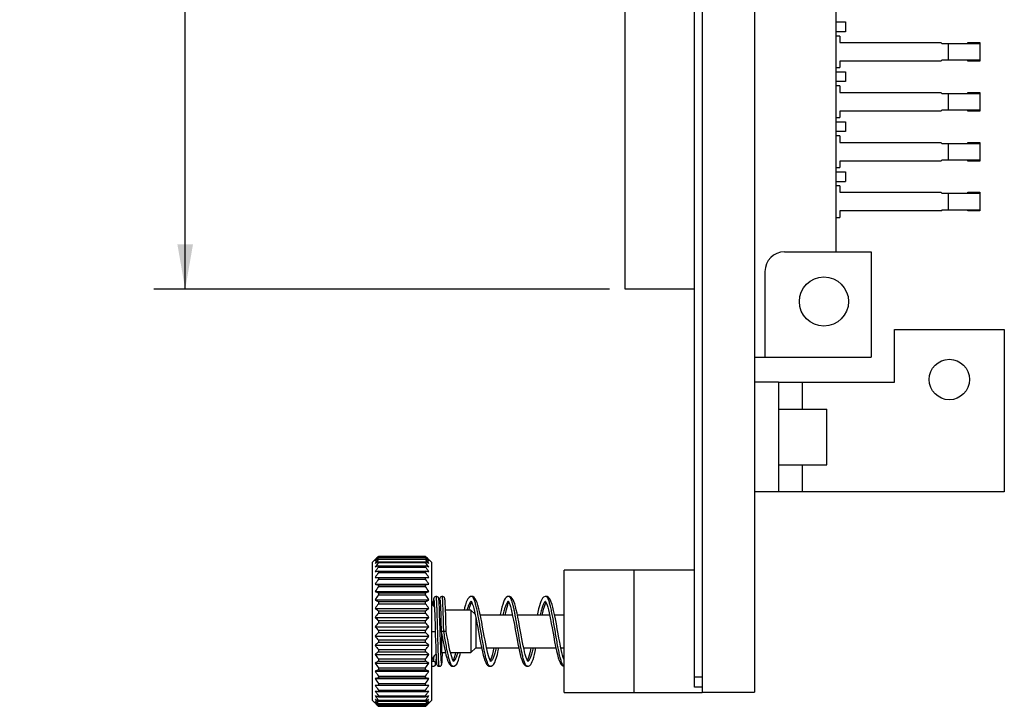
# Model space of a CAD drawing. Header units: inches. Extents: x 0 to 34, y 0 to 22.
# Tile 17 of 31: x 19.5 to 23.5, y 5.4 to 8.2. Entities that reach past the tile are written whole.
import ezdxf

# ---------------------------------------------------------------- set-up
doc = ezdxf.new("R2010")
doc.units = ezdxf.units.IN
doc.header["$LTSCALE"] = 1.87
doc.header["$MEASUREMENT"] = 0
doc.layers.get('0').update_dxf_attribs({"linetype": 'CONTINUOUS'})
doc.layers.add('02___PRT_ALL_AXES', color=7, linetype='CONTINUOUS')
doc.layers.add('DIMENSIONS', color=7, linetype='CONTINUOUS')
doc.styles.get("Standard").update_dxf_attribs({"font": 'txt', "width": 0.8})
doc.dimstyles.new('DIMSTYLE_1', dxfattribs={"dimtxt": 0.125, "dimasz": 0.18, "dimexe": 0.18, "dimexo": 0.0625, "dimgap": 0.09, "dimtad": 0, "dimtih": 1, "dimtoh": 1, "dimdec": 3, "dimlfac": 0.5, "dimzin": 4, "dimdsep": 46, "dimtxsty": 'STANDARD', "dimblk": '_FILLED', "dimblk1": '_FILLED', "dimblk2": '_FILLED', "dimcen": 0.09, "dimadec": 0, "dimazin": 0, "dimtp": 0.01, "dimtm": 0.01, "dimtfac": 1, "dimtdec": 3, "dimtofl": 0, "dimtmove": 0, "dimatfit": 3, "dimldrblk": '_FILLED', "dimfxl": 1, "dimtolj": 1, "dimtzin": 4, "dimarcsym": 0})

# ---------------------------------------------------------------- blocks, each defined once
blk = doc.blocks.new('_FILLED')
at = {"color": 0, "linetype": 'BYBLOCK'}
blk.add_solid([(0, 0), (-1, 0.174), (-1, -0.174)], dxfattribs=at)
blk = doc.blocks.new('*D29')
at = {"layer": 'DIMENSIONS', "color": 2, "linetype": 'CONTINUOUS'}
for p, q in [((21.9112, 14.0113), (20.087, 14.0113)), ((20.212, 14.0113), (20.212, 10.8482)), ((20.212, 7.1105), (20.212, 10.5982)), ((21.9112, 7.1105), (20.087, 7.1105))]:
    blk.add_line(p, q, dxfattribs=at)
at = {"layer": 'DIMENSIONS', "color": 2, "linetype": 'CONTINUOUS', "xscale": 0.18, "yscale": 0.18, "zscale": 0.18}
for p, rotation in [((20.212, 14.0113), 90), ((20.212, 7.1105), 270.0000091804)]:
    blk.add_blockref('_FILLED', p, dxfattribs=dict(at, rotation=rotation))
at = {"layer": 'DIMENSIONS', "color": 2, "linetype": 'CONTINUOUS', "insert": (20.212, 10.7857), "char_height": 0.125, "width": 1.325, "attachment_point": 2, "line_spacing_factor": 0.9}
blk.add_mtext('3.450{\\Ftxt.shx;\\W1.000000;\\H0.125000; }[87.64]', dxfattribs=at)

msp = doc.modelspace()

# ---------------------------------------------------------------- linework, layer by layer
at = {"color": 7, "linetype": 'CONTINUOUS'}
for p, q in [((22.281, 15.6249), (22.281, 5.4969)), ((22.491, 15.6249), (22.491, 5.4969)), ((22.251, 5.5169), (22.251, 15.6049)), ((22.8163, 13.8616), (22.8163, 7.2601)), ((21.9737, 7.1105), (21.9737, 8.4798)), ((22.8163, 8.1805), (22.8556, 8.1805)), ((22.8556, 8.1805), (22.8556, 8.1412)), ((22.8556, 8.1412), (22.8163, 8.1412)), ((22.832, 8.1239), (22.8163, 8.1239)), ((22.832, 8.1239), (22.832, 8.0983)), ((22.832, 8.0983), (23.2375, 8.0983)), ((23.2415, 8.0943), (23.2375, 8.0983)), ((23.2415, 8.0943), (23.3926, 8.0943)), ((23.2667, 8.0943), (23.2667, 8.0274)), ((23.3454, 8.0983), (23.3926, 8.0983)), ((23.3454, 8.0943), (23.3454, 8.0983)), ((23.3926, 8.0983), (23.3926, 8.0235)), ((23.2375, 8.0235), (22.832, 8.0235)), ((22.832, 8.0235), (22.832, 7.9979)), ((23.2375, 8.0235), (23.2415, 8.0274)), ((23.3926, 8.0274), (23.2415, 8.0274)), ((23.3454, 8.0235), (23.3454, 8.0274)), ((23.3926, 8.0235), (23.3454, 8.0235)), ((22.8163, 7.9979), (22.832, 7.9979)), ((22.8163, 7.9805), (22.8556, 7.9805)), ((22.8556, 7.9805), (22.8556, 7.9412)), ((22.8556, 7.9412), (22.8163, 7.9412)), ((22.832, 7.9239), (22.8163, 7.9239)), ((22.832, 7.9239), (22.832, 7.8983)), ((22.832, 7.8983), (23.2375, 7.8983)), ((23.2415, 7.8943), (23.2375, 7.8983)), ((23.2415, 7.8943), (23.3926, 7.8943)), ((23.2667, 7.8943), (23.2667, 7.8274)), ((23.3454, 7.8983), (23.3926, 7.8983)), ((23.3454, 7.8943), (23.3454, 7.8983)), ((23.3926, 7.8983), (23.3926, 7.8235)), ((23.2375, 7.8235), (22.832, 7.8235)), ((22.832, 7.8235), (22.832, 7.7979)), ((23.2375, 7.8235), (23.2415, 7.8274)), ((23.3926, 7.8274), (23.2415, 7.8274)), ((23.3454, 7.8235), (23.3454, 7.8274)), ((23.3926, 7.8235), (23.3454, 7.8235)), ((22.8163, 7.7979), (22.832, 7.7979)), ((22.8163, 7.7805), (22.8556, 7.7805)), ((22.8556, 7.7805), (22.8556, 7.7412)), ((22.8556, 7.7412), (22.8163, 7.7412)), ((22.832, 7.7239), (22.8163, 7.7239)), ((22.832, 7.7239), (22.832, 7.6983)), ((22.832, 7.6983), (23.2375, 7.6983)), ((23.2415, 7.6943), (23.2375, 7.6983)), ((23.2415, 7.6943), (23.3926, 7.6943)), ((23.2667, 7.6943), (23.2667, 7.6274)), ((23.3454, 7.6983), (23.3926, 7.6983)), ((23.3454, 7.6943), (23.3454, 7.6983)), ((23.3926, 7.6983), (23.3926, 7.6235)), ((23.2375, 7.6235), (22.832, 7.6235)), ((22.832, 7.6235), (22.832, 7.5979)), ((23.2375, 7.6235), (23.2415, 7.6274)), ((23.3926, 7.6274), (23.2415, 7.6274)), ((23.3454, 7.6235), (23.3454, 7.6274)), ((23.3926, 7.6235), (23.3454, 7.6235)), ((22.8163, 7.5979), (22.832, 7.5979)), ((22.8163, 7.5805), (22.8556, 7.5805)), ((22.8556, 7.5805), (22.8556, 7.5412)), ((22.8163, 7.5412), (22.8556, 7.5412)), ((22.832, 7.5239), (22.8163, 7.5239)), ((22.832, 7.5239), (22.832, 7.4983)), ((22.832, 7.4983), (23.2375, 7.4983)), ((23.2415, 7.4943), (23.2375, 7.4983)), ((23.2415, 7.4943), (23.3926, 7.4943)), ((23.2667, 7.4943), (23.2667, 7.4274)), ((23.3454, 7.4983), (23.3926, 7.4983)), ((23.3454, 7.4943), (23.3454, 7.4983)), ((23.3926, 7.4983), (23.3926, 7.4235)), ((23.2375, 7.4235), (22.832, 7.4235)), ((22.832, 7.4235), (22.832, 7.3979)), ((23.2375, 7.4235), (23.2415, 7.4274)), ((23.3926, 7.4274), (23.2415, 7.4274)), ((23.3454, 7.4235), (23.3454, 7.4274)), ((23.3926, 7.4235), (23.3454, 7.4235)), ((22.8163, 7.3979), (22.832, 7.3979)), ((22.6115, 7.2601), (22.958, 7.2601)), ((22.958, 7.2601), (22.958, 6.8388)), ((22.5328, 7.1813), (22.5328, 6.8388)), ((22.251, 7.1105), (21.9737, 7.1105)), ((22.491, 6.8388), (22.958, 6.8388)), ((22.587, 6.7389), (22.491, 6.7389)), ((22.587, 6.6309), (22.781, 6.6309)), ((22.781, 6.4069), (22.781, 6.6309)), ((22.587, 6.4069), (22.781, 6.4069)), ((22.587, 6.2989), (22.491, 6.2989)), ((20.9846, 6.0399), (20.962, 6.0172)), ((20.9856, 6.0408), (20.9846, 6.0398)), ((21.1743, 6.0408), (20.9856, 6.0408)), ((20.9856, 6.0389), (21.1743, 6.0389)), ((20.9856, 6.0389), (20.9856, 6.0377)), ((20.9856, 6.0377), (21.1743, 6.0377)), ((20.9856, 6.0318), (21.1743, 6.0318)), ((20.9856, 6.0318), (20.9856, 6.0294)), ((21.1753, 6.0398), (21.1743, 6.0408)), ((21.1743, 6.0377), (21.1743, 6.0389)), ((21.1743, 6.0294), (21.1743, 6.0318)), ((20.962, 5.4645), (20.962, 6.0172)), ((20.9856, 6.0294), (21.1743, 6.0294)), ((20.9856, 6.0198), (21.1743, 6.0198)), ((20.9856, 6.0198), (20.9856, 6.0162)), ((20.9856, 6.0162), (21.1743, 6.0162)), ((20.9856, 6.0029), (21.1743, 6.0029)), ((20.9856, 6.0029), (20.9856, 5.9983)), ((20.9856, 5.9983), (21.1743, 5.9983)), ((21.1743, 6.0162), (21.1743, 6.0198)), ((21.1743, 5.9983), (21.1743, 6.0029)), ((21.198, 6.0172), (21.1882, 6.027)), ((21.198, 6.0172), (21.198, 5.4645)), ((20.972, 5.9562), (21.1879, 5.9562)), ((20.9856, 5.9816), (21.1743, 5.9816)), ((20.9856, 5.9816), (20.9856, 5.976)), ((20.9856, 5.976), (21.1743, 5.976)), ((20.9856, 5.9562), (20.9856, 5.9497)), ((21.1743, 5.976), (21.1743, 5.9816)), ((21.1743, 5.9497), (21.1743, 5.9562)), ((22.251, 5.9859), (21.729, 5.9859)), ((21.729, 5.4959), (21.729, 5.9859)), ((20.972, 5.9297), (21.1879, 5.9297)), ((20.9856, 5.9497), (21.1743, 5.9497)), ((20.9856, 5.9271), (21.1743, 5.9271)), ((20.9856, 5.9271), (20.9856, 5.9198)), ((20.9856, 5.9198), (21.1743, 5.9198)), ((21.1743, 5.9198), (21.1743, 5.9271)), ((20.972, 5.9), (21.1879, 5.9)), ((20.9856, 5.8948), (21.1743, 5.8948)), ((20.9856, 5.8948), (20.9856, 5.8868)), ((20.9856, 5.8868), (21.1743, 5.8868)), ((21.1743, 5.8868), (21.1743, 5.8948)), ((21.3586, 5.8809), (21.3586, 5.8809)), ((21.5074, 5.8809), (21.5073, 5.8809)), ((21.6561, 5.8809), (21.656, 5.8809)), ((20.972, 5.8676), (21.1879, 5.8676)), ((20.9856, 5.8599), (21.1743, 5.8599)), ((20.9856, 5.8599), (20.9856, 5.8514)), ((20.9856, 5.8514), (21.1743, 5.8514)), ((21.1743, 5.8514), (21.1743, 5.8599)), ((21.2045, 5.8497), (21.2043, 5.8446)), ((21.2087, 5.8546), (21.209, 5.8496)), ((21.209, 5.8496), (21.2093, 5.8435)), ((21.2093, 5.8435), (21.2096, 5.8365)), ((21.2096, 5.8365), (21.2101, 5.8242)), ((21.2291, 5.8477), (21.2287, 5.8543)), ((21.2295, 5.8394), (21.2291, 5.8477)), ((21.2299, 5.8292), (21.2295, 5.8394)), ((21.2328, 5.8562), (21.2331, 5.8518)), ((21.2331, 5.8518), (21.2334, 5.8465)), ((21.2334, 5.8465), (21.2337, 5.8404)), ((21.2337, 5.8404), (21.2342, 5.8295)), ((21.2533, 5.8479), (21.253, 5.8544)), ((21.2537, 5.8401), (21.2533, 5.8479)), ((21.2543, 5.8259), (21.2537, 5.8401)), ((21.356, 5.8616), (21.3569, 5.8604)), ((21.5053, 5.8604), (21.5042, 5.8598)), ((21.5048, 5.8615), (21.5062, 5.8597)), ((21.6535, 5.8616), (21.6542, 5.8607)), ((20.972, 5.8329), (21.1879, 5.8329)), ((20.972, 5.7967), (21.1879, 5.7967)), ((20.9856, 5.823), (21.1743, 5.823)), ((20.9856, 5.823), (20.9856, 5.814)), ((20.9856, 5.814), (21.1743, 5.814)), ((21.1743, 5.814), (21.1743, 5.823)), ((21.2101, 5.8242), (21.2107, 5.8098)), ((21.2107, 5.8098), (21.2112, 5.7933)), ((21.2306, 5.8111), (21.2299, 5.8292)), ((21.2317, 5.7775), (21.2306, 5.8111)), ((21.2342, 5.8295), (21.2347, 5.8165)), ((21.2347, 5.8165), (21.2352, 5.8015)), ((21.2352, 5.8015), (21.2359, 5.7786)), ((21.356, 5.8259), (21.2543, 5.8259)), ((21.2549, 5.8084), (21.2543, 5.8259)), ((21.2559, 5.7804), (21.2549, 5.8084)), ((21.3726, 5.8092), (21.356, 5.8259)), ((21.356, 5.8259), (21.356, 5.6559)), ((21.3756, 5.7948), (21.3756, 5.6755)), ((21.522, 5.8062), (21.3933, 5.8062)), ((21.6707, 5.8062), (21.5421, 5.8062)), ((21.729, 5.8062), (21.6908, 5.8062)), ((20.972, 5.7596), (21.1879, 5.7596)), ((20.9856, 5.7846), (21.1743, 5.7846)), ((20.9856, 5.7846), (20.9856, 5.7754)), ((20.9856, 5.7754), (21.1743, 5.7754)), ((21.1743, 5.7754), (21.1743, 5.7846)), ((21.2112, 5.7933), (21.212, 5.7684)), ((21.212, 5.7684), (21.2126, 5.7479)), ((20.972, 5.7221), (21.1879, 5.7221)), ((20.9856, 5.7455), (21.1743, 5.7455)), ((20.9856, 5.7455), (20.9856, 5.7362)), ((20.9856, 5.7362), (21.1743, 5.7362)), ((21.1743, 5.7362), (21.1743, 5.7455)), ((21.198, 5.7409), (21.2128, 5.7409)), ((21.2571, 5.7409), (21.2328, 5.7409)), ((21.238, 5.7359), (21.238, 5.6559)), ((20.972, 5.685), (21.1879, 5.685)), ((20.9856, 5.7063), (21.1743, 5.7063)), ((20.9856, 5.7063), (20.9856, 5.6971)), ((20.9856, 5.6971), (21.1743, 5.6971)), ((21.1743, 5.6971), (21.1743, 5.7063)), ((21.2147, 5.6793), (21.2155, 5.6574)), ((21.2348, 5.6769), (21.2341, 5.6989)), ((21.2353, 5.6623), (21.2348, 5.6769)), ((20.972, 5.6488), (21.1879, 5.6488)), ((20.9856, 5.6677), (21.1743, 5.6677)), ((20.9856, 5.6677), (20.9856, 5.6588)), ((20.9856, 5.6588), (21.1743, 5.6588)), ((21.1743, 5.6588), (21.1743, 5.6677)), ((21.2155, 5.6574), (21.2161, 5.6441)), ((21.2161, 5.6441), (21.2164, 5.6366)), ((21.2164, 5.6366), (21.2167, 5.6303)), ((21.2358, 5.6496), (21.2353, 5.6623)), ((21.2363, 5.6387), (21.2358, 5.6496)), ((21.2366, 5.6326), (21.2363, 5.6387)), ((21.238, 5.6559), (21.2539, 5.6559)), ((21.2413, 5.6363), (21.2417, 5.6442)), ((21.2417, 5.6442), (21.2422, 5.6559)), ((21.2741, 5.6559), (21.356, 5.6559)), ((21.356, 5.6559), (21.3756, 5.6755)), ((21.3756, 5.6755), (21.3982, 5.6755)), ((21.4183, 5.6755), (21.5469, 5.6755)), ((21.5671, 5.6755), (21.6957, 5.6755)), ((21.7158, 5.6755), (21.729, 5.6755)), ((20.972, 5.6142), (21.1879, 5.6142)), ((20.9856, 5.6303), (21.1743, 5.6303)), ((20.9856, 5.6303), (20.9856, 5.6218)), ((20.9856, 5.6218), (21.1743, 5.6218)), ((21.1743, 5.6218), (21.1743, 5.6303)), ((21.2046, 5.6009), (21.2047, 5.6009)), ((21.2046, 5.6009), (21.2047, 5.6009)), ((21.2048, 5.6209), (21.2047, 5.6209)), ((21.2167, 5.6303), (21.2171, 5.6249)), ((21.2369, 5.6274), (21.2366, 5.6326)), ((21.241, 5.6299), (21.2413, 5.6363)), ((21.2843, 5.6009), (21.2842, 5.6009)), ((21.4329, 5.6009), (21.432, 5.601)), ((21.433, 5.6009), (21.4329, 5.6009)), ((21.4356, 5.6201), (21.4349, 5.6209)), ((21.5817, 5.6009), (21.5817, 5.6009)), ((21.5843, 5.6201), (21.5838, 5.6207)), ((20.972, 5.5817), (21.1879, 5.5817)), ((20.9856, 5.5949), (21.1743, 5.5949)), ((20.9856, 5.5949), (20.9856, 5.5869)), ((20.9856, 5.5869), (21.1743, 5.5869)), ((20.9856, 5.5619), (21.1743, 5.5619)), ((20.9856, 5.5619), (20.9856, 5.5546)), ((21.1743, 5.5869), (21.1743, 5.5949)), ((21.1743, 5.5546), (21.1743, 5.5619)), ((20.972, 5.552), (21.1879, 5.552)), ((20.972, 5.5255), (21.1879, 5.5255)), ((20.9856, 5.5546), (21.1743, 5.5546)), ((20.9856, 5.532), (21.1743, 5.532)), ((20.9856, 5.532), (20.9856, 5.5255)), ((21.1743, 5.5255), (21.1743, 5.532)), ((22.281, 5.5569), (22.251, 5.5569)), ((20.9856, 5.5057), (21.1743, 5.5057)), ((20.9856, 5.5057), (20.9856, 5.5001)), ((20.9856, 5.5001), (21.1743, 5.5001)), ((20.9856, 5.4834), (21.1743, 5.4834)), ((20.9856, 5.4834), (20.9856, 5.4788)), ((20.9856, 5.4788), (21.1743, 5.4788)), ((21.1743, 5.5001), (21.1743, 5.5057)), ((21.1743, 5.4788), (21.1743, 5.4834)), ((21.729, 5.4959), (22.281, 5.4959)), ((22.281, 5.5169), (22.251, 5.5169)), ((22.281, 5.4969), (22.491, 5.4969)), ((20.962, 5.4645), (20.9717, 5.4547)), ((20.9846, 5.4419), (20.9856, 5.4409)), ((20.9856, 5.4655), (21.1743, 5.4655)), ((20.9856, 5.4655), (20.9856, 5.462)), ((20.9856, 5.462), (21.1743, 5.462)), ((20.9856, 5.4523), (21.1743, 5.4523)), ((20.9856, 5.4523), (20.9856, 5.4499)), ((20.9856, 5.4499), (21.1743, 5.4499)), ((20.9856, 5.4441), (21.1743, 5.4441)), ((20.9856, 5.4441), (20.9856, 5.4429)), ((20.9856, 5.4429), (21.1743, 5.4429)), ((20.9856, 5.4409), (21.1743, 5.4409)), ((21.1743, 5.462), (21.1743, 5.4655)), ((21.1743, 5.4499), (21.1743, 5.4523)), ((21.1743, 5.4429), (21.1743, 5.4441)), ((21.1743, 5.4409), (21.1753, 5.4419)), ((21.1753, 5.4419), (21.198, 5.4645))]:
    msp.add_line(p, q, dxfattribs=at)
at = {"color": 3, "linetype": 'CONTINUOUS'}
for p, q in [((23.051, 6.9489), (23.491, 6.9489)), ((23.051, 6.7389), (23.051, 6.9489)), ((23.491, 6.9489), (23.491, 6.2989)), ((22.587, 6.7389), (23.051, 6.7389)), ((22.587, 6.7389), (22.587, 6.2989)), ((22.683, 6.6309), (22.683, 6.7389)), ((22.683, 6.2989), (22.683, 6.4069)), ((23.491, 6.2989), (22.587, 6.2989)), ((22.009, 5.4959), (22.009, 5.9859))]:
    msp.add_line(p, q, dxfattribs=at)
at = {"color": 7, "linetype": 'CONTINUOUS'}
for points in [[(21.2168, 5.8809), (21.2148, 5.8807), (21.2118, 5.8795), (21.2094, 5.8777), (21.208, 5.8758), (21.2072, 5.8742), (21.2068, 5.873), (21.2065, 5.8719), (21.2063, 5.8709), (21.2061, 5.8699), (21.206, 5.8688), (21.2058, 5.8676), (21.2057, 5.8662), (21.2055, 5.8648), (21.2054, 5.8632), (21.2053, 5.8614), (21.2051, 5.8594), (21.205, 5.8573), (21.2048, 5.855), (21.2045, 5.8497)], [(21.2287, 5.8543), (21.2286, 5.8572), (21.2284, 5.8598), (21.2282, 5.8621), (21.2281, 5.8641), (21.2279, 5.8658), (21.2277, 5.8674), (21.2276, 5.8687), (21.2274, 5.8699), (21.2272, 5.8709), (21.227, 5.8719), (21.2268, 5.873), (21.2263, 5.8742), (21.2256, 5.8758), (21.2242, 5.8776), (21.222, 5.8794), (21.219, 5.8806), (21.2168, 5.8809)], [(21.241, 5.8809), (21.239, 5.8807), (21.236, 5.8795), (21.2337, 5.8777), (21.2322, 5.8758), (21.2314, 5.8742), (21.231, 5.8729), (21.2307, 5.8718), (21.2305, 5.8708), (21.2303, 5.8697), (21.2302, 5.8685), (21.23, 5.8672), (21.2299, 5.8657), (21.2297, 5.864), (21.2295, 5.8621), (21.2294, 5.8601), (21.2292, 5.8578), (21.2291, 5.8552), (21.2289, 5.852)], [(21.253, 5.8544), (21.2528, 5.8572), (21.2526, 5.8597), (21.2525, 5.862), (21.2523, 5.864), (21.2521, 5.8657), (21.252, 5.8673), (21.2518, 5.8686), (21.2516, 5.8698), (21.2515, 5.8709), (21.2513, 5.8719), (21.251, 5.873), (21.2505, 5.8743), (21.2497, 5.8759), (21.2483, 5.8777), (21.2461, 5.8795), (21.2431, 5.8806), (21.241, 5.8809)], [(21.3586, 5.8809), (21.354, 5.8801), (21.3483, 5.8767), (21.344, 5.8716), (21.3404, 5.8652), (21.3371, 5.8571), (21.3338, 5.8471), (21.3304, 5.8349), (21.3282, 5.8259)], [(21.4093, 5.7218), (21.4027, 5.7579), (21.399, 5.7775), (21.3952, 5.797), (21.3914, 5.8154), (21.3876, 5.8316), (21.384, 5.8453), (21.3804, 5.8563), (21.3769, 5.865), (21.3732, 5.8716), (21.3688, 5.8768), (21.363, 5.8802), (21.3586, 5.8809)], [(21.5074, 5.8809), (21.5028, 5.8801), (21.4971, 5.8768), (21.4929, 5.8719), (21.4894, 5.8657), (21.4861, 5.858), (21.483, 5.8487), (21.4798, 5.8375), (21.4765, 5.8242), (21.4731, 5.8086), (21.4726, 5.8062)], [(21.5509, 5.7609), (21.5474, 5.7794), (21.544, 5.7971), (21.5406, 5.8132), (21.5373, 5.8276), (21.5341, 5.8402), (21.531, 5.851), (21.5278, 5.8599), (21.5246, 5.8671), (21.5212, 5.8728), (21.5169, 5.8773), (21.5113, 5.8803), (21.5073, 5.8809)], [(21.6561, 5.8809), (21.6524, 5.8804), (21.6469, 5.8776), (21.6426, 5.8733), (21.6392, 5.8679), (21.636, 5.861), (21.633, 5.8526), (21.6299, 5.8427), (21.6269, 5.8312), (21.6239, 5.8181), (21.6213, 5.8062)], [(21.729, 5.6274), (21.7282, 5.6293), (21.7257, 5.6364), (21.723, 5.6454), (21.7202, 5.6561), (21.7173, 5.6684), (21.7144, 5.6822), (21.7113, 5.6974), (21.7082, 5.7139), (21.7049, 5.7316), (21.7015, 5.7504), (21.6978, 5.7704), (21.694, 5.7905), (21.6904, 5.8085), (21.6869, 5.824), (21.6837, 5.8373), (21.6805, 5.8485), (21.6773, 5.8579), (21.6741, 5.8656), (21.6706, 5.8718), (21.6664, 5.8767), (21.6608, 5.88), (21.656, 5.8809)], [(21.2075, 5.8675), (21.2075, 5.8674), (21.2076, 5.8671), (21.2077, 5.8665), (21.2078, 5.8657), (21.2079, 5.8647), (21.208, 5.8636), (21.2082, 5.8622), (21.2083, 5.8606), (21.2084, 5.8588), (21.2086, 5.8569), (21.2087, 5.8546)], [(21.2318, 5.8675), (21.2318, 5.8675), (21.2318, 5.8675), (21.2318, 5.8672), (21.2319, 5.8666), (21.232, 5.8659), (21.2321, 5.8651), (21.2322, 5.864), (21.2323, 5.8628), (21.2324, 5.8614), (21.2326, 5.8599), (21.2327, 5.8581), (21.2328, 5.8562)], [(21.3484, 5.8259), (21.3492, 5.829), (21.3519, 5.8389), (21.3544, 5.8471), (21.3568, 5.8536), (21.3586, 5.8575)], [(21.3569, 5.8604), (21.3589, 5.8569), (21.3614, 5.8509), (21.3642, 5.8428), (21.3671, 5.8326), (21.3701, 5.8206), (21.3731, 5.8068)], [(21.4927, 5.8062), (21.4949, 5.8163), (21.4977, 5.8279), (21.5003, 5.838), (21.5029, 5.8464), (21.5053, 5.8531), (21.5073, 5.8574)], [(21.5062, 5.8597), (21.5084, 5.8553), (21.511, 5.8487), (21.5138, 5.8399), (21.5167, 5.8291), (21.5197, 5.8166), (21.5228, 5.8022), (21.5261, 5.7859), (21.5296, 5.7677), (21.5332, 5.748), (21.5369, 5.7279), (21.5405, 5.7084), (21.5439, 5.6903), (21.5472, 5.6742), (21.5503, 5.66), (21.5533, 5.6476), (21.5562, 5.6369), (21.5591, 5.6277), (21.562, 5.6199), (21.565, 5.6135), (21.5683, 5.6083), (21.5725, 5.6041), (21.5779, 5.6014), (21.5817, 5.6009)], [(21.6414, 5.8062), (21.6437, 5.8168), (21.6468, 5.8293), (21.6497, 5.84), (21.6525, 5.8488), (21.6551, 5.8554), (21.6561, 5.8574)], [(21.6542, 5.8607), (21.656, 5.8577), (21.6582, 5.8528), (21.6606, 5.846), (21.6632, 5.8374), (21.6659, 5.8272), (21.6687, 5.8153), (21.6716, 5.8021), (21.6745, 5.7877), (21.6775, 5.7721), (21.6806, 5.7555), (21.6873, 5.7187)], [(21.3731, 5.8068), (21.3763, 5.7914), (21.3796, 5.7743), (21.3831, 5.7557), (21.3905, 5.7153)], [(21.2341, 5.6989), (21.233, 5.7364), (21.2328, 5.7431), (21.2326, 5.7499), (21.2317, 5.7775)], [(21.2359, 5.7786), (21.2369, 5.7463), (21.2371, 5.7409)], [(21.2571, 5.7409), (21.2568, 5.748), (21.2559, 5.7804)], [(21.5838, 5.6207), (21.5823, 5.623), (21.5804, 5.6269), (21.5783, 5.6325), (21.5759, 5.6396), (21.5735, 5.6483), (21.5709, 5.6584), (21.5683, 5.6698), (21.5656, 5.6824), (21.5629, 5.6961), (21.5601, 5.7108), (21.5572, 5.7264), (21.5509, 5.7609)], [(21.2126, 5.7479), (21.213, 5.7337), (21.2133, 5.7265), (21.2147, 5.6793)], [(21.2371, 5.7409), (21.2408, 5.7201), (21.2448, 5.6991), (21.2486, 5.6797), (21.2523, 5.6624), (21.2559, 5.6474), (21.2593, 5.6349), (21.2627, 5.6246), (21.2661, 5.6165), (21.2697, 5.61), (21.274, 5.605), (21.2797, 5.6016), (21.2842, 5.6009)], [(21.2868, 5.6201), (21.2869, 5.6201), (21.2862, 5.6208), (21.2846, 5.6235), (21.2824, 5.6282), (21.2801, 5.6346), (21.2775, 5.6429), (21.2748, 5.6528), (21.272, 5.6645), (21.2691, 5.6776), (21.2662, 5.6922), (21.2631, 5.708), (21.26, 5.7247), (21.2571, 5.7409)], [(21.3905, 5.7153), (21.3943, 5.6949), (21.3981, 5.676), (21.4017, 5.6596), (21.4051, 5.6456), (21.4084, 5.6339), (21.4116, 5.6242), (21.4149, 5.6163), (21.4184, 5.61), (21.4227, 5.605), (21.4284, 5.6016), (21.433, 5.6009)], [(21.4349, 5.6209), (21.4333, 5.6236), (21.4312, 5.6282), (21.4288, 5.6346), (21.4263, 5.6428), (21.4236, 5.6526), (21.4209, 5.6639), (21.4181, 5.6766), (21.4152, 5.6905), (21.4123, 5.7056), (21.4093, 5.7218)], [(21.6873, 5.7187), (21.691, 5.699), (21.6947, 5.6803), (21.6983, 5.6632), (21.7019, 5.648), (21.7054, 5.6351), (21.7089, 5.6245), (21.7124, 5.6162), (21.7161, 5.6097), (21.7205, 5.6047), (21.7264, 5.6015), (21.729, 5.6011)], [(21.2842, 5.6009), (21.2888, 5.6016), (21.2945, 5.605), (21.2989, 5.6101), (21.3025, 5.6167), (21.3059, 5.625), (21.3094, 5.6356), (21.3129, 5.6488), (21.3146, 5.6559)], [(21.2944, 5.6559), (21.2925, 5.6482), (21.2896, 5.6383), (21.2869, 5.6304), (21.2845, 5.6247), (21.2842, 5.6243)], [(21.4329, 5.6009), (21.4372, 5.6015), (21.4431, 5.6049), (21.4475, 5.6099), (21.4512, 5.6165), (21.4547, 5.625), (21.4582, 5.6358), (21.4617, 5.6489), (21.4653, 5.6643), (21.4677, 5.6755)], [(21.4476, 5.6755), (21.4462, 5.669), (21.4433, 5.6566), (21.4406, 5.6458), (21.4379, 5.6368), (21.4353, 5.6295), (21.433, 5.6243), (21.433, 5.6242)], [(21.5817, 5.6009), (21.5857, 5.6014), (21.5911, 5.6042), (21.5952, 5.6085), (21.5985, 5.6137), (21.6015, 5.6201), (21.6044, 5.6279), (21.6073, 5.6372), (21.6102, 5.648), (21.6132, 5.6605), (21.6163, 5.6747), (21.6165, 5.6755)], [(21.5963, 5.6755), (21.5946, 5.6676), (21.5918, 5.6555), (21.5891, 5.645), (21.5864, 5.6363), (21.584, 5.6293), (21.5817, 5.6243), (21.5817, 5.6242)], [(21.2047, 5.6009), (21.2069, 5.6011), (21.2099, 5.6023), (21.2121, 5.6041), (21.2135, 5.606), (21.2143, 5.6076), (21.2147, 5.6089), (21.215, 5.61), (21.2152, 5.6111), (21.2153, 5.6122), (21.2155, 5.6134), (21.2157, 5.6148), (21.2158, 5.6163), (21.216, 5.6181), (21.2161, 5.62), (21.2163, 5.6221), (21.2165, 5.6245), (21.2166, 5.6271), (21.2168, 5.6297)], [(21.2171, 5.6249), (21.2172, 5.6227), (21.2174, 5.6206), (21.2175, 5.6187), (21.2176, 5.6171), (21.2178, 5.6156), (21.2179, 5.6142), (21.2181, 5.613), (21.2182, 5.6119), (21.2184, 5.6108), (21.2186, 5.6098), (21.2189, 5.6088), (21.2193, 5.6076), (21.2201, 5.606), (21.2215, 5.604), (21.2238, 5.6022), (21.2269, 5.6011), (21.2289, 5.6009)], [(21.2289, 5.6009), (21.2309, 5.6011), (21.234, 5.6022), (21.2363, 5.6041), (21.2377, 5.606), (21.2385, 5.6076), (21.2389, 5.6088), (21.2391, 5.6098), (21.2393, 5.6107), (21.2395, 5.6118), (21.2397, 5.6128), (21.2398, 5.6141), (21.24, 5.6154), (21.2401, 5.6169), (21.2403, 5.6186), (21.2404, 5.6204), (21.2405, 5.6225), (21.2407, 5.6247), (21.241, 5.6299)], [(21.2381, 5.6142), (21.2381, 5.6143), (21.238, 5.6147), (21.238, 5.6152), (21.2379, 5.616), (21.2377, 5.617), (21.2376, 5.6182), (21.2375, 5.6196), (21.2374, 5.6212), (21.2372, 5.6231), (21.2371, 5.6251), (21.2369, 5.6274)]]:
    msp.add_lwpolyline(points, dxfattribs=at)
msp.add_circle((22.769, 7.0609), 0.0984, dxfattribs=at)
for centre, radius, start, end in [((22.6115, 7.1813), 0.0787, 90, 180), ((21.5024, 5.5316), 0.7256, 135.5346, 136.9685), ((21.4218, 5.5393), 0.6632, 131.1274, 132.6995), ((21.5782, 5.5174), 0.7885, 138.7191, 140.2335), ((21.357, 5.5139), 0.6373, 125.6449, 127.1574), ((20.7234, 5.5229), 0.6853, 47.3258, 48.8473), ((20.599, 5.5321), 0.7659, 39.7441, 41.3033), ((20.7893, 5.4954), 0.6602, 52.8688, 54.3289), ((20.6737, 5.547), 0.7032, 43.0088, 44.4883), ((21.635, 5.5069), 0.8335, 141.1818, 142.6916), ((21.3013, 5.4444), 0.6563, 118.7573, 120.1148), ((21.6912, 5.4841), 0.8838, 142.9784, 144.462), ((21.2586, 5.2672), 0.7848, 110.3603, 111.4186), ((21.7343, 5.4583), 0.9232, 144.1968, 145.6595), ((20.5249, 5.5069), 0.8335, 37.3084, 38.8182), ((20.846, 5.4221), 0.6819, 59.9107, 61.2172), ((20.4687, 5.4841), 0.8838, 35.538, 37.0216), ((20.8895, 5.2362), 0.8179, 68.6029, 69.6182), ((20.4256, 5.4583), 0.9232, 34.3405, 35.8032), ((21.2318, 4.6661), 1.3384, 100.5995, 101.1898), ((21.7614, 5.4308), 0.9483, 144.9029, 146.3522), ((20.9168, 4.6071), 1.3984, 78.8229, 79.3879), ((20.3985, 5.4308), 0.9483, 33.6478, 35.0971), ((21.7707, 5.4027), 0.9569, 145.1343, 146.579), ((21.2318, 7.2427), 1.3384, 258.8102, 259.4005), ((21.7614, 5.3746), 0.9483, 144.9029, 146.3522), ((20.3892, 5.4027), 0.9569, 33.421, 34.8657), ((20.9168, 7.3017), 1.3984, 280.6121, 281.1771), ((20.3985, 5.3746), 0.9483, 33.6478, 35.0971), ((21.2586, 6.6306), 0.7848, 248.5815, 249.6397), ((21.7343, 5.3468), 0.9232, 144.1968, 145.6595), ((20.8895, 6.6616), 0.8179, 290.3818, 291.3971), ((20.4256, 5.3468), 0.9232, 34.3405, 35.8032), ((21.3586, 5.8768), 0.00402, 88.3912, 89.4208), ((21.3013, 6.4353), 0.6563, 239.8852, 241.2427), ((21.6912, 5.3192), 0.8838, 142.9784, 144.462), ((20.846, 6.4576), 0.6819, 298.7828, 300.0893), ((20.4687, 5.3192), 0.8838, 35.538, 37.0216), ((21.238, 5.8659), 0.04, 180.0036, 224.7779), ((21.5076, 5.855), 0.00586, 109.4092, 113.9033), ((21.357, 6.3409), 0.6373, 232.8426, 234.3551), ((21.635, 5.2915), 0.8335, 141.1818, 142.6916), ((21.4218, 6.2842), 0.6633, 227.3005, 228.8726), ((20.7893, 6.3593), 0.6602, 305.6711, 307.1312), ((20.5249, 5.2915), 0.8335, 37.3084, 38.8182), ((20.7234, 6.3006), 0.6853, 311.1527, 312.6742), ((21.238, 5.8659), 0.04, 258.5262, 264.6768), ((21.5782, 5.2552), 0.7886, 138.7192, 140.2335), ((21.4914, 6.2441), 0.7103, 223.0136, 224.5918), ((20.599, 5.2699), 0.7659, 39.7441, 41.3033), ((20.6526, 6.2594), 0.7324, 315.432, 316.9626), ((21.5073, 5.2223), 0.7324, 135.432, 136.9626), ((21.5609, 6.2118), 0.7659, 219.7441, 221.3033), ((20.6685, 5.2376), 0.7103, 43.0136, 44.5918), ((20.5817, 6.2265), 0.7886, 318.7192, 320.2335), ((21.4365, 5.1811), 0.6853, 131.1527, 132.6742), ((21.635, 6.1902), 0.8335, 217.3084, 218.8182), ((20.7381, 5.1975), 0.6633, 47.3005, 48.8726), ((20.5249, 6.1902), 0.8335, 321.1818, 322.6916), ((21.3706, 5.1224), 0.6602, 125.6711, 127.1312), ((21.6912, 6.1625), 0.8838, 215.538, 217.0216), ((20.8029, 5.1408), 0.6373, 52.8426, 54.3551), ((20.4687, 6.1625), 0.8838, 322.9784, 324.462), ((21.238, 5.6159), 0.04, 123.8113, 179.9964), ((21.238, 5.6159), 0.04, 90, 93.4305), ((21.3139, 5.0241), 0.6819, 118.7828, 120.0893), ((21.7343, 6.135), 0.9232, 214.3405, 215.8032), ((20.8586, 5.0464), 0.6563, 59.8852, 61.2427), ((20.4256, 6.135), 0.9232, 324.1968, 325.6595), ((21.2047, 5.6109), 0.01, 227.356, 269.4052), ((21.2047, 5.6109), 0.01, 90.0434, 129.8119), ((21.2046, 5.6109), 0.01, 270.0338, 285.5267), ((21.2047, 5.6109), 0.01, 294.2916, 89.4267), ((21.2047, 5.6108), 0.00994, 285.5456, 294.3328), ((21.2842, 5.6049), 0.004, 266.1683, 269.44), ((21.284, 5.6266), 0.00579, 288.986, 293.1875), ((21.4327, 5.6266), 0.00575, 290.576, 291.3508), ((21.2704, 4.8202), 0.8179, 110.3818, 111.3971), ((21.7614, 6.1071), 0.9483, 213.6478, 215.0971), ((20.9013, 4.8511), 0.7848, 68.5815, 69.6397), ((20.3985, 6.1071), 0.9483, 324.9029, 326.3522), ((21.2431, 4.1801), 1.3984, 100.6121, 101.1771), ((21.7707, 6.079), 0.9569, 213.421, 214.8657), ((21.7614, 6.0509), 0.9483, 213.6478, 215.0971), ((20.9281, 4.239), 1.3384, 78.8102, 79.4005), ((20.3892, 6.079), 0.9569, 325.1343, 326.579), ((20.3985, 6.0509), 0.9483, 324.9029, 326.3522), ((21.2431, 6.8746), 1.3984, 258.8229, 259.3879), ((21.7343, 6.0235), 0.9232, 214.3405, 215.8032), ((21.6912, 5.9976), 0.8838, 215.538, 217.0216), ((21.2704, 6.2455), 0.8179, 248.6029, 249.6182), ((20.9281, 6.8157), 1.3384, 280.5995, 281.1898), ((20.4256, 6.0235), 0.9232, 324.1968, 325.6595), ((20.4687, 5.9976), 0.8838, 322.9784, 324.462), ((20.9013, 6.2145), 0.7848, 290.3603, 291.4186), ((21.635, 5.9748), 0.8335, 217.3084, 218.8182), ((21.3139, 6.0596), 0.6819, 239.9107, 241.2172), ((21.5609, 5.9496), 0.7659, 219.7441, 221.3033), ((21.3706, 5.9863), 0.6602, 232.8688, 234.3289), ((21.4883, 5.9367), 0.7061, 223.0117, 224.4852), ((21.4366, 5.9589), 0.6853, 227.3258, 228.8473), ((20.5249, 5.9748), 0.8335, 321.1818, 322.6916), ((20.8586, 6.0373), 0.6563, 298.7573, 300.1148), ((20.5818, 5.9643), 0.7885, 318.7191, 320.2335), ((20.8029, 5.9678), 0.6373, 305.6449, 307.1574), ((20.7381, 5.9424), 0.6632, 311.1274, 312.6995), ((20.6575, 5.9501), 0.7256, 315.5346, 316.9685)]:
    msp.add_arc(centre, radius, start, end, dxfattribs=at)
for points, knots in [([(21.2289, 5.6009), (21.2288, 5.6009), (21.2287, 5.601), (21.2286, 5.6013), (21.2284, 5.6017), (21.2283, 5.6025), (21.2281, 5.6037), (21.2279, 5.6052), (21.2277, 5.607), (21.2275, 5.6092), (21.2273, 5.6127), (21.227, 5.6178), (21.2266, 5.6248), (21.2262, 5.633), (21.2255, 5.6498), (21.2246, 5.6768), (21.2237, 5.7075), (21.223, 5.7341), (21.2225, 5.7545), (21.2219, 5.7746), (21.2213, 5.794), (21.2208, 5.8123), (21.2202, 5.829), (21.2197, 5.8418), (21.2193, 5.851), (21.2191, 5.857), (21.2188, 5.8624), (21.2185, 5.8672), (21.2182, 5.8712), (21.2179, 5.8746), (21.2177, 5.8772), (21.2174, 5.8789), (21.2172, 5.8799), (21.2171, 5.8804), (21.217, 5.8807), (21.2168, 5.8809), (21.2168, 5.8809)], [0, 0, 0, 0, 0.000907, 0.001735, 0.002844, 0.005929, 0.010178, 0.01559, 0.022158, 0.029872, 0.03872, 0.059715, 0.084926, 0.114132, 0.147053, 0.264735, 0.402653, 0.475534, 0.548944, 0.621299, 0.691025, 0.756629, 0.816674, 0.869887, 0.893554, 0.915091, 0.934391, 0.951346, 0.965853, 0.977843, 0.987267, 0.994078, 0.996495, 0.998258, 0.999391, 1, 1, 1, 1]), ([(21.2471, 5.7409), (21.2468, 5.75), (21.2463, 5.7678), (21.2457, 5.7898), (21.2452, 5.8066), (21.2448, 5.8184), (21.2444, 5.8294), (21.244, 5.8395), (21.2437, 5.8487), (21.2433, 5.8569), (21.2429, 5.8639), (21.2426, 5.8691), (21.2423, 5.8726), (21.2422, 5.8747), (21.242, 5.8765), (21.2418, 5.8781), (21.2416, 5.8792), (21.2414, 5.88), (21.2413, 5.8805), (21.2412, 5.8807), (21.2411, 5.8809), (21.241, 5.8809)], [0, 0, 0, 0, 0.194739, 0.381998, 0.470564, 0.554611, 0.633305, 0.70592, 0.771759, 0.830156, 0.880586, 0.922575, 0.94026, 0.955685, 0.968823, 0.979654, 0.988158, 0.994325, 0.996539, 0.998189, 1, 1, 1, 1]), ([(21.432, 5.601), (21.4312, 5.6012), (21.4299, 5.6019), (21.4285, 5.6033), (21.4268, 5.6054), (21.4249, 5.6088), (21.4226, 5.6138), (21.4204, 5.62), (21.4181, 5.6274), (21.4158, 5.6358), (21.4127, 5.6488), (21.4088, 5.6671), (21.4043, 5.691), (21.3999, 5.7168), (21.3954, 5.7434), (21.3909, 5.77), (21.3871, 5.7916), (21.384, 5.808), (21.3817, 5.8195), (21.3794, 5.8303), (21.3771, 5.8403), (21.3749, 5.8493), (21.3726, 5.8573), (21.3703, 5.8642), (21.3681, 5.87), (21.3658, 5.8746), (21.3639, 5.8776), (21.3622, 5.8793), (21.3611, 5.8802), (21.3599, 5.8807), (21.3591, 5.8808), (21.3587, 5.8809)], [0, 0, 0, 0, 0.008826, 0.014222, 0.02043, 0.035504, 0.054301, 0.07686, 0.103082, 0.132774, 0.165718, 0.240244, 0.324065, 0.414194, 0.507381, 0.600242, 0.68942, 0.731609, 0.771689, 0.809313, 0.844141, 0.875876, 0.904277, 0.929122, 0.950252, 0.967627, 0.981326, 0.986905, 0.991756, 0.996042, 1, 1, 1, 1]), ([(21.5816, 5.6009), (21.5813, 5.6009), (21.5804, 5.601), (21.5792, 5.6016), (21.5781, 5.6024), (21.5764, 5.6042), (21.5744, 5.6072), (21.5721, 5.6119), (21.5699, 5.6178), (21.5676, 5.6249), (21.5653, 5.6331), (21.5625, 5.644), (21.5594, 5.6581), (21.5547, 5.682), (21.549, 5.7143), (21.5434, 5.7476), (21.5388, 5.7745), (21.5354, 5.7939), (21.5319, 5.8122), (21.5285, 5.8289), (21.5251, 5.8437), (21.5221, 5.8547), (21.5197, 5.8623), (21.518, 5.8671), (21.5162, 5.8712), (21.5145, 5.8746), (21.5128, 5.8773), (21.5111, 5.8792), (21.5093, 5.8805), (21.508, 5.8808), (21.5074, 5.8809)], [0, 0, 0, 0, 0.003989, 0.008309, 0.013205, 0.018841, 0.032698, 0.050335, 0.071818, 0.097075, 0.125966, 0.158263, 0.212475, 0.272669, 0.405926, 0.547025, 0.616844, 0.684209, 0.747735, 0.806091, 0.858117, 0.90278, 0.922101, 0.939318, 0.954378, 0.967262, 0.978026, 0.986812, 0.993929, 1, 1, 1, 1]), ([(21.729, 5.6011), (21.7282, 5.6014), (21.7269, 5.6023), (21.7255, 5.6038), (21.7239, 5.606), (21.722, 5.6096), (21.7197, 5.6148), (21.7175, 5.6211), (21.7152, 5.6286), (21.713, 5.6371), (21.7098, 5.6503), (21.706, 5.6687), (21.7015, 5.6926), (21.6971, 5.7183), (21.6926, 5.7448), (21.6881, 5.7712), (21.6836, 5.7964), (21.6798, 5.8163), (21.6767, 5.831), (21.6745, 5.8408), (21.6722, 5.8497), (21.6699, 5.8576), (21.6677, 5.8645), (21.6655, 5.8702), (21.6632, 5.8747), (21.6613, 5.8777), (21.6596, 5.8793), (21.6585, 5.8802), (21.6573, 5.8807), (21.6565, 5.8809), (21.6561, 5.8809)], [0, 0, 0, 0, 0.009204, 0.014863, 0.021353, 0.037001, 0.05636, 0.079444, 0.106122, 0.136208, 0.169489, 0.24446, 0.328463, 0.418516, 0.511414, 0.603812, 0.692409, 0.774033, 0.811329, 0.845827, 0.877253, 0.90536, 0.929925, 0.950813, 0.967982, 0.981506, 0.987017, 0.991815, 0.996065, 1, 1, 1, 1]), ([(21.3569, 5.8605), (21.3561, 5.8603), (21.3545, 5.8593), (21.3525, 5.857), (21.3504, 5.8539), (21.3483, 5.8499), (21.3463, 5.845), (21.3433, 5.8371), (21.3414, 5.8306), (21.3401, 5.8261)], [0, 0, 0, 0, 0.062266, 0.139392, 0.234587, 0.349228, 0.48367, 0.637472, 1, 1, 1, 1]), ([(21.5042, 5.8598), (21.5032, 5.8591), (21.5013, 5.8572), (21.4988, 5.8533), (21.4963, 5.8482), (21.4938, 5.8419), (21.4913, 5.8344), (21.4877, 5.8225), (21.4854, 5.8129), (21.4838, 5.8062)], [0, 0, 0, 0, 0.060499, 0.138872, 0.236633, 0.353944, 0.490265, 0.644379, 1, 1, 1, 1]), ([(21.6543, 5.8605), (21.6533, 5.8602), (21.6518, 5.8591), (21.6502, 5.8572), (21.6482, 5.8545), (21.6459, 5.8502), (21.6432, 5.8438), (21.6405, 5.8362), (21.6379, 5.8273), (21.6352, 5.8172), (21.6334, 5.8102), (21.6326, 5.8065)], [0, 0, 0, 0, 0.054968, 0.088893, 0.127814, 0.221676, 0.33745, 0.474542, 0.631861, 0.807704, 1, 1, 1, 1]), ([(21.284, 5.6009), (21.2836, 5.6009), (21.2828, 5.6011), (21.2816, 5.6017), (21.2804, 5.6026), (21.2788, 5.6044), (21.2768, 5.6076), (21.2745, 5.6123), (21.2723, 5.6182), (21.27, 5.6253), (21.2677, 5.6335), (21.2645, 5.6464), (21.2606, 5.6645), (21.2561, 5.6883), (21.2516, 5.7141), (21.2486, 5.7318), (21.2471, 5.7409)], [0, 0, 0, 0, 0.00802, 0.016794, 0.026778, 0.038272, 0.06644, 0.102113, 0.145421, 0.196184, 0.254114, 0.318775, 0.465983, 0.632716, 0.812915, 1, 1, 1, 1]), ([(21.2069, 5.6401), (21.2068, 5.6387), (21.2066, 5.6359), (21.2063, 5.632), (21.2061, 5.6287), (21.2058, 5.626), (21.2055, 5.6238), (21.2053, 5.6223), (21.205, 5.6214), (21.2048, 5.621), (21.2047, 5.6209), (21.2047, 5.6209)], [0, 0, 0, 0, 0.226759, 0.42588, 0.596409, 0.73741, 0.848126, 0.92828, 0.977956, 0.991859, 1, 1, 1, 1]), ([(21.3027, 5.6556), (21.3015, 5.6511), (21.2995, 5.6447), (21.2967, 5.6369), (21.2946, 5.6321), (21.2926, 5.6281), (21.2906, 5.625), (21.2885, 5.6227), (21.287, 5.6216), (21.2862, 5.6213)], [0, 0, 0, 0, 0.359928, 0.513085, 0.647349, 0.762459, 0.858559, 0.936741, 1, 1, 1, 1]), ([(21.4565, 5.6753), (21.4556, 5.6716), (21.4539, 5.6646), (21.4512, 5.6545), (21.4485, 5.6457), (21.4459, 5.638), (21.4432, 5.6317), (21.4409, 5.6273), (21.439, 5.6246), (21.4373, 5.6227), (21.4358, 5.6216), (21.4348, 5.6212)], [0, 0, 0, 0, 0.191851, 0.36737, 0.524453, 0.661538, 0.777416, 0.871514, 0.910626, 0.944747, 1, 1, 1, 1]), ([(21.6052, 5.6753), (21.6043, 5.6716), (21.6026, 5.6646), (21.6, 5.6546), (21.5973, 5.6458), (21.5946, 5.6381), (21.592, 5.6318), (21.5897, 5.6274), (21.5877, 5.6247), (21.5861, 5.6228), (21.5846, 5.6217), (21.5836, 5.6212)], [0, 0, 0, 0, 0.191494, 0.366694, 0.523682, 0.660709, 0.776649, 0.871024, 0.910252, 0.944484, 1, 1, 1, 1])]:
    msp.add_open_spline(points, degree=3, knots=knots, dxfattribs=at)
for points in [[(21.5074, 5.8809), (21.5074, 5.8809), (21.5074, 5.8809), (21.5074, 5.8809)], [(21.6561, 5.8809), (21.6561, 5.8809), (21.6561, 5.8809), (21.6561, 5.8809)], [(21.5817, 5.6009), (21.5817, 5.6009), (21.5817, 5.6009), (21.5816, 5.6009)]]:
    msp.add_open_spline(points, degree=3, dxfattribs=at)
at = {"layer": '02___PRT_ALL_AXES', "color": 3, "linetype": 'CONTINUOUS'}
msp.add_circle((23.271, 6.7489), 0.081, dxfattribs=at)

# ---------------------------------------------------------------- dimensions: what is measured, and where the dimension line sits
at = {"layer": 'DIMENSIONS', "color": 2, "linetype": 'CONTINUOUS'}
dim = msp.add_linear_dim(base=(20.212, 7.1105), p1=(21.9112, 14.0113), p2=(21.9112, 7.1105), angle=270, dimstyle='DIMSTYLE_1', dxfattribs=at)
dim.commit()
dim.dimension.update_dxf_attribs({"geometry": '*D29', "text_midpoint": (20.062, 10.7232), "dimtype": 160})

doc.saveas('drawing.dxf')
